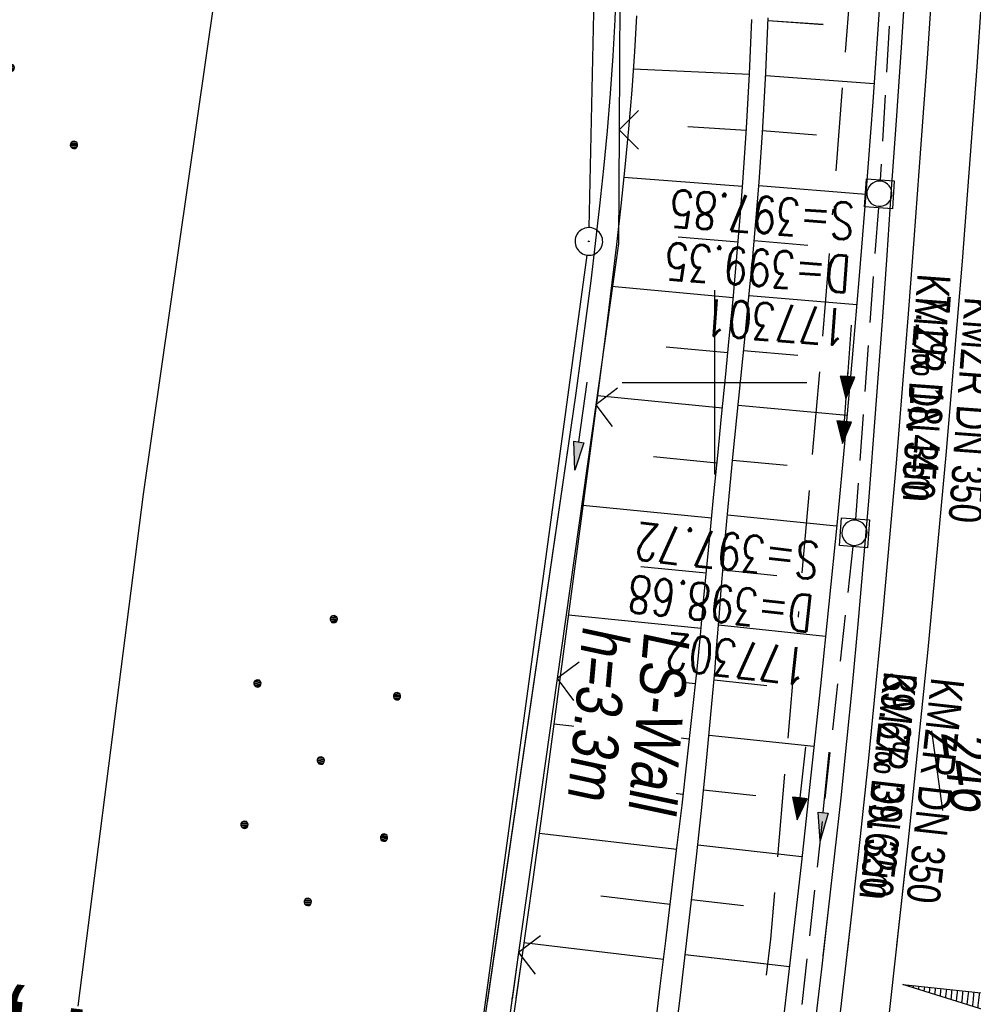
# Model space of a CAD drawing. Extents: x 508656 to 509297, y 448622 to 449584.
# Tile 48 of 51: x 509062 to 509114, y 449466 to 449520. Entities that reach past the tile are written whole.
import ezdxf
from ezdxf.enums import TextEntityAlignment as Align

# ---------------------------------------------------------------- set-up
doc = ezdxf.new("R2010")
doc.units = 0
doc.header["$LTSCALE"] = 10
doc.header["$MEASUREMENT"] = 0
for name, pattern in [('ACAD_ISO16W100', [73, 15, -6.5, 15, -6.5, 15, -7, 1, -7]), ('AUSGEZOGEN', [0]), ('LT00', [0]), ('LT17', [0.15, 0.1, -0.05]), ('STRICHLINIE2', [0.375, 0.25, -0.125])]:
    doc.linetypes.add(name, pattern=pattern)
doc.layers.get('0').update_dxf_attribs({"linetype": 'LT00'})
for name, color, linetype in [('--EK_FBR', 250, 'LT00'), ('--EK_Halt-Pfeil', 4, 'LT00'), ('--EK_Haltung', 7, 'STRICHLINIE2'), ('--EK_Haltung-Text', 140, 'LT00'), ('--EK_Schacht-Text', 5, 'LT00'), ('--EK_ST-93-1', 30, 'LT17'), ('--EL_DFK_AB_L', 21, 'LT00'), ('--EL_DFK_AB_P', 7, 'LT00'), ('--EL_Halt-Pfeil', 4, 'LT00'), ('--EL_Haltung', 182, 'STRICHLINIE2'), ('--EL_Haltung-Text', 182, 'LT00'), ('-QUE-40W', 11, 'Continuous'), ('BAB-KABEL', 220, 'ACAD_ISO16W100'), ('DFK_AB_FLNR', 7, 'Continuous'), ('DFK_AB_L', 21, 'LT00'), ('DFK_AB_P', 7, 'LT00'), ('DFK_KATASTER', 250, 'LT00'), ('DFK_NUTZUNG', 250, 'LT00'), ('LS-WAND_TEXT', 11, 'Continuous'), ('PFEIL', 140, 'AUSGEZOGEN'), ('V123_AFBR_BAB', 250, 'LT00'), ('V123_BOESCH', 250, 'LT00'), ('V123_BOSCHUNG', 250, 'LT00'), ('V123_GRABEN', 250, 'LT00'), ('V123_KA_MULD', 182, 'LT00'), ('V123_LD_MARK', 250, 'LT00'), ('V123_RASTER', 250, 'LT00'), ('V123_ZAUN', 40, 'LT00'), ('V124_AFBR_BAB', 250, 'LT00'), ('V124_BOESCH', 250, 'LT00'), ('V124_BOSCHUNG', 250, 'LT00'), ('V124_GRABEN', 250, 'LT00'), ('V124_KA_MULD', 182, 'LT00'), ('V124_LD_MARK', 250, 'LT00'), ('V124_RASTER', 250, 'LT00'), ('V124_ZAUN', 40, 'LT00')]:
    doc.layers.add(name, color=color, linetype=linetype)
doc.styles.add('Beschrift', font='ARIAL.TTF')
doc.styles.add('Haltungsbeschriftung', font='ARIAL.TTF', dxfattribs={"width": 0.75})
doc.styles.add('schachtbeschriftung', font='romans.shx', dxfattribs={"width": 0.75, "height": 2})
doc.styles.get("Standard").update_dxf_attribs({"font": 'ARIAL.TTF'})

# ---------------------------------------------------------------- blocks, each defined once
blk = doc.blocks.new('Ackerland7')
at = {"layer": 'DFK_NUTZUNG', "color": 0, "linetype": 'ByBlock'}
for p, q in [((-4, 3.928), (-4, 3.67)), ((-3.95, 3.628), (-3.95, 3.97)), ((-3.9, 3.99), (-3.9, 3.607)), ((-3.85, 3.601), (-3.85, 3.997)), ((-3.8, 3.99), (-3.8, 3.607)), ((-3.75, 3.628), (-3.75, 3.97)), ((-3.7, 3.928), (-3.7, 3.67)), ((-3.65, 3.798), (-3.65, 3.8)), ((3.7, 3.929), (3.7, 3.671)), ((3.75, 3.629), (3.75, 3.971)), ((3.8, 3.992), (3.8, 3.608)), ((3.85, 3.602), (3.85, 3.998)), ((3.9, 3.992), (3.9, 3.608)), ((3.95, 3.629), (3.95, 3.971)), ((4, 3.929), (4, 3.671)), ((4.05, 3.799), (4.05, 3.801)), ((-7.85, 0.129), (-7.85, -0.129)), ((-7.8, -0.171), (-7.8, 0.171)), ((-7.75, 0.192), (-7.75, -0.192)), ((-7.7, -0.198), (-7.7, 0.198)), ((-7.65, 0.192), (-7.65, -0.192)), ((-7.6, -0.171), (-7.6, 0.171)), ((-7.55, 0.129), (-7.55, -0.129)), ((-7.5, -0.001), (-7.5, 0.001)), ((-0.15, 0.129), (-0.15, -0.129)), ((-0.1, -0.171), (-0.1, 0.171)), ((-0.05, 0.192), (-0.05, -0.192)), ((0, -0.198), (0, 0.198)), ((0.05, 0.192), (0.05, -0.192)), ((0.1, -0.171), (0.1, 0.171)), ((0.15, 0.129), (0.15, -0.129)), ((0.2, -0.001), (0.2, 0.001)), ((7.55, 0.129), (7.55, -0.129)), ((7.6, -0.171), (7.6, 0.171)), ((7.65, 0.192), (7.65, -0.192)), ((7.7, -0.198), (7.7, 0.198)), ((7.75, 0.192), (7.75, -0.192)), ((7.8, -0.171), (7.8, 0.171)), ((7.85, 0.129), (7.85, -0.129)), ((7.9, -0.001), (7.9, 0.001)), ((-4, -3.671), (-4, -3.929)), ((-3.95, -3.971), (-3.95, -3.629)), ((-3.9, -3.608), (-3.9, -3.992)), ((-3.85, -3.998), (-3.85, -3.602)), ((-3.8, -3.608), (-3.8, -3.992)), ((-3.75, -3.971), (-3.75, -3.629)), ((-3.7, -3.671), (-3.7, -3.929)), ((3.7, -3.671), (3.7, -3.929)), ((3.75, -3.971), (3.75, -3.629)), ((3.8, -3.608), (3.8, -3.992)), ((3.85, -3.998), (3.85, -3.602)), ((3.9, -3.608), (3.9, -3.992)), ((3.95, -3.971), (3.95, -3.629)), ((4, -3.671), (4, -3.929)), ((-3.65, -3.801), (-3.65, -3.799)), ((4.05, -3.801), (4.05, -3.799))]:
    blk.add_line(p, q, dxfattribs=at)
for points in [[(-3.65, 3.799), (-3.67, 3.886), (-3.725, 3.955), (-3.805, 3.994), (-3.894, 3.994), (-3.975, 3.955), (-4.03, 3.886), (-4.05, 3.799), (-4.03, 3.712), (-3.975, 3.642), (-3.894, 3.604), (-3.805, 3.604), (-3.725, 3.642), (-3.67, 3.712), (-3.65, 3.799)], [(4.05, 3.8), (4.03, 3.887), (3.975, 3.956), (3.894, 3.995), (3.805, 3.995), (3.725, 3.956), (3.67, 3.887), (3.65, 3.8), (3.67, 3.713), (3.725, 3.644), (3.805, 3.605), (3.894, 3.605), (3.975, 3.644), (4.03, 3.713), (4.05, 3.8)], [(-7.5, 0), (-7.52, 0.087), (-7.575, 0.156), (-7.655, 0.195), (-7.744, 0.195), (-7.825, 0.156), (-7.88, 0.087), (-7.9, 0)], [(0.2, 0), (0.18, 0.087), (0.125, 0.156), (0.045, 0.195), (-0.044, 0.195), (-0.125, 0.156), (-0.18, 0.087), (-0.2, 0)], [(-0.2, 0), (-0.18, -0.087), (-0.125, -0.156), (-0.044, -0.195), (0.045, -0.195), (0.125, -0.156), (0.18, -0.087), (0.2, 0)], [(7.9, 0), (7.88, 0.087), (7.825, 0.156), (7.744, 0.195), (7.655, 0.195), (7.575, 0.156), (7.52, 0.087), (7.5, 0)], [(7.5, 0), (7.52, -0.087), (7.575, -0.156), (7.655, -0.195), (7.744, -0.195), (7.825, -0.156), (7.88, -0.087), (7.9, 0)], [(-7.9, 0), (-7.88, -0.087), (-7.825, -0.156), (-7.744, -0.195), (-7.655, -0.195), (-7.575, -0.156), (-7.52, -0.087), (-7.5, 0)], [(-3.65, -3.8), (-3.67, -3.713), (-3.725, -3.644), (-3.805, -3.605), (-3.894, -3.605), (-3.975, -3.644), (-4.03, -3.713), (-4.05, -3.8), (-4.03, -3.887), (-3.975, -3.956), (-3.894, -3.995), (-3.805, -3.995), (-3.725, -3.956), (-3.67, -3.887), (-3.65, -3.8)], [(4.05, -3.8), (4.03, -3.713), (3.975, -3.644), (3.894, -3.605), (3.805, -3.605), (3.725, -3.644), (3.67, -3.713), (3.65, -3.8), (3.67, -3.887), (3.725, -3.956), (3.805, -3.995), (3.894, -3.995), (3.975, -3.956), (4.03, -3.887), (4.05, -3.8)]]:
    blk.add_lwpolyline(points, dxfattribs=at)
blk = doc.blocks.new('SYMB0003')
at = {"color": 0, "linetype": 'ByBlock'}
for p, q in [((-0.015712, 0), (0.010166, 0.012015)), ((0, -0.021257), (-0.015712, 0)), ((0.010166, 0.012015), (0, -0.021257))]:
    blk.add_line(p, q, dxfattribs=at)
for points in [[(-0.031395, 0.499013), (-0.093691, 0.491144), (-0.154509, 0.475528), (-0.21289, 0.452414), (-0.267913, 0.422164), (-0.318712, 0.385257), (-0.364484, 0.342274), (-0.404509, 0.293893), (-0.438154, 0.240877), (-0.464888, 0.184062), (-0.484292, 0.124345), (-0.496058, 0.062667), (-0.5, 0)], [(0.5, 0), (0.496057, 0.062667), (0.484292, 0.124345), (0.464888, 0.184062), (0.438153, 0.240877), (0.404509, 0.293893), (0.364484, 0.342274), (0.318712, 0.385257), (0.267913, 0.422164), (0.21289, 0.452414), (0.154509, 0.475528), (0.093691, 0.491144), (0.031395, 0.499013), (-0.031395, 0.499013)], [(-0.5, 0), (-0.496058, -0.062667), (-0.484292, -0.124345), (-0.464888, -0.184062), (-0.438154, -0.240877), (-0.404509, -0.293893), (-0.364485, -0.342274), (-0.318712, -0.385257), (-0.267914, -0.422164), (-0.21289, -0.452414), (-0.154509, -0.475529), (-0.093691, -0.491144), (-0.031395, -0.499014), (0.031395, -0.499014)], [(0.031395, -0.499014), (0.093691, -0.491144), (0.154509, -0.475529), (0.21289, -0.452414), (0.267914, -0.422164), (0.318712, -0.385257), (0.364485, -0.342274), (0.404509, -0.293893), (0.438154, -0.240877), (0.464889, -0.184062), (0.484292, -0.124345), (0.496058, -0.062667), (0.5, 0)]]:
    blk.add_lwpolyline(points, dxfattribs=at)
blk = doc.blocks.new('Pfreil3')
at = {"layer": 'PFEIL'}
blk.add_hatch(color=256, dxfattribs=at).paths.add_polyline_path([(-1.549, 0.273), (-1.549, -0.273), (0, 0)])
for p, q in [((-1.549, 0), (-4.831, 0)), ((-1.549, -0.273), (-1.549, 0.273)), ((-1.549, 0.273), (0, 0)), ((0, 0), (-1.549, -0.273))]:
    blk.add_line(p, q, dxfattribs=at)
blk = doc.blocks.new('SYMB1210')
at = {"color": 0, "linetype": 'ByBlock'}
blk.add_line((0.018815, -0.179014), (0.055623, -0.17119), dxfattribs=at)
for points in [[(-0.2, -0.2), (-0.2, 0.2), (0.2, 0.2), (0.2, -0.2), (-0.2, -0.2)], [(0.018815, 0.179014), (-0.018815, 0.179014), (-0.055623, 0.17119), (-0.09, 0.155885), (-0.120444, 0.133766), (-0.145623, 0.105801), (-0.164438, 0.073213), (-0.176067, 0.037424), (-0.18, 0)], [(0.18, 0), (0.176067, 0.037424), (0.164438, 0.073213), (0.145623, 0.105801), (0.120444, 0.133766), (0.09, 0.155885), (0.055623, 0.17119), (0.018815, 0.179014)], [(-0.18, 0), (-0.176067, -0.037424), (-0.164438, -0.073213), (-0.145623, -0.105801), (-0.120444, -0.133766), (-0.09, -0.155885), (-0.055623, -0.17119), (-0.018815, -0.179014), (0.018815, -0.179014)], [(0.055623, -0.17119), (0.09, -0.155885), (0.120444, -0.133766), (0.145623, -0.105801), (0.164438, -0.073213), (0.176067, -0.037424), (0.18, 0)]]:
    blk.add_lwpolyline(points, dxfattribs=at)
blk = doc.blocks.new('SYMB0024')
at = {"color": 0, "linetype": 'ByBlock'}
for p, q in [((-0.5, 0.5), (0, 0)), ((0, 0), (0.5, 0.5))]:
    blk.add_line(p, q, dxfattribs=at)
blk = doc.blocks.new('SYMB0070')
at = {"color": 0, "linetype": 'ByBlock'}
for p, q in [((-0.5, 0), (0.2, 0)), ((0.5, 0), (0.2, 0.1)), ((0.2, 0.1), (0.2, 0)), ((0.468, 0), (0.21, 0.086)), ((0.21, 0.086), (0.21, -0.086)), ((0.21, -0.086), (0.468, 0)), ((0.22, -0.072), (0.437, 0)), ((0.23, -0.058), (0.405, 0)), ((0.24, -0.045), (0.374, 0)), ((0.342, 0), (0.25, 0.031)), ((0.25, 0.031), (0.25, -0.031)), ((0.25, -0.031), (0.342, 0)), ((0.26, -0.017), (0.31, 0)), ((0.27, -0.003), (0.279, 0))]:
    blk.add_line(p, q, dxfattribs=at)
for points in [[(0.2, 0), (0.2, -0.1), (0.5, 0)], [(0.437, 0), (0.22, 0.072), (0.22, -0.072)], [(0.405, 0), (0.23, 0.058), (0.23, -0.058)], [(0.374, 0), (0.24, 0.045), (0.24, -0.045)], [(0.31, 0), (0.26, 0.017), (0.26, -0.017)], [(0.279, 0), (0.27, 0.003), (0.27, -0.003)]]:
    blk.add_lwpolyline(points, dxfattribs=at)

msp = doc.modelspace()

# ---------------------------------------------------------------- hatches: boundary and pattern name
at = {"layer": '-QUE-40W'}
h = msp.add_hatch(dxfattribs=at)
h.set_pattern_fill('LT_0', color=256, scale=0.3, angle=263.9231, style=0, pattern_type=2)
h.set_pattern_definition([(263.923149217, (234732.27704, -171291.04488), (0.29831423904, -0.03175869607), [0.29999999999])])
h.paths.add_polyline_path([(509110.211, 449467.346), (509117.171, 449466.605), (509117.023, 449465.213)])

# ---------------------------------------------------------------- linework, layer by layer
at = {"layer": '--EK_FBR'}
for points in [[(509113.291, 449548.602), (509113.097, 449544.309), (509112.796, 449538.311), (509112.465, 449532.315), (509112.171, 449527.402), (509111.857, 449522.489), (509111.525, 449517.578), (509111.176, 449512.668), (509110.812, 449507.759), (509110.501, 449503.715), (509110.178, 449499.671), (509109.843, 449495.629), (509109.492, 449491.589), (509109.123, 449487.549), (509108.736, 449483.512), (509108.325, 449479.444), (509107.894, 449475.377), (509107.445, 449471.313), (509107.19, 449469.088)], [(509111.857, 449522.489), (509111.525, 449517.578), (509111.176, 449512.668), (509110.812, 449507.759), (509110.501, 449503.715), (509110.178, 449499.672), (509109.843, 449495.629), (509109.492, 449491.589), (509109.123, 449487.549), (509108.736, 449483.512), (509108.325, 449479.444), (509107.894, 449475.377), (509107.445, 449471.313), (509106.98, 449467.25), (509106.499, 449463.189), (509106.006, 449459.13), (509105.356, 449453.933), (509104.687, 449448.739), (509103.996, 449443.547), (509103.283, 449438.359), (509102.546, 449433.174), (509101.893, 449428.717), (509101.225, 449424.262), (509100.542, 449419.809)]]:
    msp.add_lwpolyline(points, dxfattribs=at)
at = {"layer": '--EK_Haltung'}
for p, q in [((509111.239, 449549.276), (509108.983, 449510.984)), ((509108.884, 449509.488), (509107.645, 449492.592)), ((509107.507, 449491.099), (509103.273, 449453.212))]:
    msp.add_line(p, q, dxfattribs=at)
at = {"layer": '--EL_DFK_AB_L'}
msp.add_line((509093.197, 449508.4), (509094.246, 449557.172), dxfattribs=at)
at = {"layer": '--EL_Haltung'}
for p, q in [((509111.239, 449549.276), (509108.983, 449510.984)), ((509108.884, 449509.488), (509107.645, 449492.592)), ((509107.507, 449491.099), (509103.273, 449453.212))]:
    msp.add_line(p, q, dxfattribs=at)
at = {"layer": '-QUE-40W', "flags": 128}
msp.add_lwpolyline([(509117.023, 449465.213), (509110.211, 449467.346), (509117.171, 449466.605), (509117.023, 449465.213)], dxfattribs=at)
at = {"layer": 'BAB-KABEL', "ltscale": 0.03, "flags": 128}
msp.add_lwpolyline([(509108.573, 449550.725), (509108.555, 449549.914), (509107.923, 449539.685), (509107.542, 449523.737), (509106.023, 449504.505), (509103.027, 449469.794), (509099.689, 449441.648), (509096.193, 449417.967), (509091.426, 449386.81), (509087.449, 449364.561), (509073.798, 449340.609), (509065.653, 449326.084), (509057.693, 449300.149), (509049.552, 449273.993), (509041.415, 449242.623), (509046.433, 449233.113), (509037.953, 449223.257), (509025.311, 449191.332), (509014.573, 449162.417), (509007.467, 449145.09), (509000.027, 449125.034), (508990.328, 449099.728), (508968.681, 449052.617), (508956.383, 449026.625), (508943.193, 449006.537), (508939.163, 449000.145), (508916.248, 448963.752), (508910.658, 448958.257), (508886.526, 448934.14), (508866.425, 448912.558), (508852.808, 448898.73), (508848.226, 448890.1), (508832.927, 448862.84), (508820.417, 448838.043), (508819.404, 448835.445), (508822.64, 448825.297), (508822.418, 448824.293), (508817.73, 448816.932), (508806.456, 448816.821), (508794.738, 448812.137), (508784.999, 448797.187), (508766.925, 448769.699), (508761.413, 448761.665), (508751.074, 448746.056), (508734.064, 448723.741), (508723.724, 448711.345), (508722.677, 448710.036)], dxfattribs=at)
at = {"layer": 'DFK_AB_L'}
for p, q in [((509093.197, 449508.4), (509094.246, 449557.172)), ((509093.079, 449506.905), (509074.052, 449367.151))]:
    msp.add_line(p, q, dxfattribs=at)
at = {"layer": 'DFK_KATASTER'}
for p, q in [((509069.03, 449493.939), (509075.291, 449537.651)), ((509065.481, 449466.159), (509069.03, 449493.939))]:
    msp.add_line(p, q, dxfattribs=at)
at = {"layer": 'V123_AFBR_BAB'}
msp.add_lwpolyline([(509113.291, 449548.602), (509113.097, 449544.309), (509112.796, 449538.311), (509112.465, 449532.315), (509112.171, 449527.402), (509111.857, 449522.489), (509111.525, 449517.578), (509111.176, 449512.668), (509110.812, 449507.759), (509110.501, 449503.715), (509110.178, 449499.671), (509109.843, 449495.629), (509109.492, 449491.589), (509109.123, 449487.549), (509108.736, 449483.512), (509108.325, 449479.444), (509107.894, 449475.377), (509107.445, 449471.313), (509107.19, 449469.088)], dxfattribs=at)
at = {"layer": 'V123_BOESCH'}
for points in [[(509097.107, 449467.68), (509097.349, 449469.705), (509097.646, 449472.16), (509097.942, 449474.614), (509098.234, 449477.069), (509098.517, 449479.525), (509098.79, 449481.982), (509099.047, 449484.441), (509099.229, 449486.285), (509099.404, 449488.13), (509099.577, 449489.975), (509099.752, 449491.819), (509099.958, 449493.933), (509100.168, 449496.046), (509100.381, 449498.159), (509100.592, 449500.273), (509100.8, 449502.386), (509101.001, 449504.5), (509101.192, 449506.615), (509101.37, 449508.731), (509101.533, 449510.848), (509101.73, 449513.792), (509101.891, 449516.739), (509102.015, 449519.687)], [(509098.275, 449467.843), (509098.443, 449469.259), (509098.735, 449471.763), (509099.018, 449474.268), (509099.29, 449476.774), (509099.547, 449479.282), (509099.788, 449481.79), (509100.01, 449484.301), (509100.131, 449485.779), (509100.247, 449487.258), (509100.362, 449488.736), (509100.479, 449490.215), (509100.601, 449491.693), (509100.791, 449493.824), (509100.993, 449495.954), (509101.205, 449498.083), (509101.42, 449500.212), (509101.636, 449502.34), (509101.847, 449504.469), (509102.05, 449506.599), (509102.24, 449508.73), (509102.412, 449510.862), (509102.617, 449513.832), (509102.782, 449516.805), (509102.908, 449519.78)]]:
    msp.add_lwpolyline(points, dxfattribs=at)
at = {"layer": 'V123_BOSCHUNG'}
for p, q in [((509105.883, 449519.409), (509102.902, 449519.614)), ((509101.89, 449516.711), (509095.593, 449517.001)), ((509108.656, 449516.199), (509102.773, 449516.626)), ((509101.722, 449513.671), (509098.543, 449513.862)), ((509105.521, 449513.419), (509102.605, 449513.642)), ((509101.517, 449510.634), (509095.083, 449511.109)), ((509108.208, 449510.194), (509102.396, 449510.66)), ((509101.277, 449507.61), (509098.019, 449507.884)), ((509105.058, 449507.437), (509102.148, 449507.681)), ((509101.01, 449504.599), (509094.406, 449505.201)), ((509107.718, 449504.204), (509101.869, 449504.694)), ((509100.723, 449501.601), (509097.376, 449501.918)), ((509104.515, 449501.461), (509101.573, 449501.719)), ((509100.425, 449498.605), (509093.641, 449499.27)), ((509107.187, 449498.206), (509101.272, 449498.745)), ((509100.126, 449495.62), (509096.688, 449495.957)), ((509103.942, 449495.489), (509100.976, 449495.77)), ((509099.83, 449492.634), (509092.858, 449493.318)), ((509106.619, 449492.211), (509100.698, 449492.794)), ((509099.547, 449489.648), (509096.006, 449489.995)), ((509103.385, 449489.515), (509100.447, 449489.815)), ((509099.264, 449486.649), (509092.073, 449487.378)), ((509106.019, 449486.219), (509100.214, 449486.834)), ((509098.967, 449483.653), (509095.322, 449484.033)), ((509102.84, 449483.539), (509099.971, 449483.843)), ((509098.643, 449480.647), (509091.282, 449481.463)), ((509105.391, 449480.252), (509099.701, 449480.855)), ((509098.302, 449477.654), (509094.591, 449478.077)), ((509102.236, 449477.569), (509099.405, 449477.88)), ((509097.948, 449474.664), (509090.477, 449475.539)), ((509104.737, 449474.266), (509099.089, 449474.908)), ((509097.588, 449471.685), (509093.827, 449472.126)), ((509101.578, 449471.606), (509098.755, 449471.937)), ((509097.229, 449468.707), (509089.652, 449469.595)), ((509102.671, 449468.457), (509098.407, 449468.957))]:
    msp.add_line(p, q, dxfattribs=at)
at = {"layer": 'V123_GRABEN'}
for points in [[(509110.496, 449549.86), (509110.297, 449545.173), (509110.067, 449540.178), (509109.817, 449535.184), (509109.546, 449530.192), (509109.252, 449525.201), (509108.933, 449520.212), (509108.587, 449515.224), (509108.212, 449510.239), (509107.852, 449505.785), (509107.469, 449501.334), (509107.065, 449496.883), (509106.641, 449492.435), (509106.199, 449487.989), (509105.741, 449483.544), (509105.223, 449478.689), (509104.689, 449473.837), (509104.14, 449468.985), (509104.102, 449468.657)], [(509111.872, 449549.24), (509111.735, 449545.97), (509111.548, 449541.997), (509111.343, 449538.025), (509111.121, 449534.054), (509110.885, 449530.083), (509110.637, 449526.113), (509110.38, 449522.143), (509110.115, 449518.173), (509109.844, 449514.204), (509109.569, 449510.235), (509109.336, 449506.898), (509109.1, 449503.562), (509108.858, 449500.227), (509108.607, 449496.892), (509108.344, 449493.559), (509108.068, 449490.226), (509107.776, 449486.896), (509107.464, 449483.567), (509107.16, 449480.519), (509106.841, 449477.473), (509106.509, 449474.428), (509106.165, 449471.384), (509105.879, 449468.905)], [(509094.654, 449521.626), (509094.582, 449519.672), (509094.482, 449517.72), (509094.345, 449515.681), (509094.178, 449513.643), (509093.983, 449511.608), (509093.766, 449509.573), (509093.53, 449507.54), (509093.279, 449505.508), (509093.016, 449503.476), (509092.745, 449501.445), (509092.471, 449499.414), (509087.659, 449466.36)], [(509095.76, 449519.884), (509095.655, 449517.949), (509095.511, 449515.854), (509095.338, 449513.762), (509095.141, 449511.671), (509094.921, 449509.581), (509094.683, 449507.492), (509094.432, 449505.405), (509094.169, 449503.318), (509093.899, 449501.232), (509093.625, 449499.146), (509093.053, 449494.792), (509092.478, 449490.439), (509091.901, 449486.088), (509091.319, 449481.737), (509090.73, 449477.389), (509090.133, 449473.042), (509089.525, 449468.697), (509089.224, 449466.579)]]:
    msp.add_lwpolyline(points, dxfattribs=at)
at = {"layer": 'V123_LD_MARK'}
msp.add_lwpolyline([(509109.895, 449469.466), (509110.507, 449475.006), (509111.578, 449485.522), (509112.557, 449496.048), (509113.445, 449506.581), (509114.242, 449517.122), (509114.948, 449527.669), (509115.562, 449538.221), (509116.015, 449547.376)], dxfattribs=at)
at = {"layer": 'V123_RASTER'}
for p, q in [((509099.999, 449505), (509099.999, 449495)), ((509094.999, 449500), (509104.999, 449500))]:
    msp.add_line(p, q, dxfattribs=at)
at = {"layer": 'V123_ZAUN'}
for p, q in [((509094.911, 449528.702), (509094.823, 449513.702)), ((509093.555, 449498.789), (509091.463, 449483.935)), ((509091.463, 449483.935), (509089.371, 449469.082)), ((509089.371, 449469.082), (509089.015, 449466.55)), ((509089.015, 449466.55), (509089.032, 449466.675))]:
    msp.add_line(p, q, dxfattribs=at)
msp.add_lwpolyline([(509094.823, 449513.702), (509094.787, 449507.536), (509093.555, 449498.789)], dxfattribs=at)
at = {"layer": 'V124_AFBR_BAB'}
msp.add_lwpolyline([(509111.857, 449522.489), (509111.525, 449517.578), (509111.176, 449512.668), (509110.812, 449507.759), (509110.501, 449503.715), (509110.178, 449499.672), (509109.843, 449495.629), (509109.492, 449491.589), (509109.123, 449487.549), (509108.736, 449483.512), (509108.325, 449479.444), (509107.894, 449475.377), (509107.445, 449471.313), (509106.98, 449467.25), (509106.499, 449463.189), (509106.006, 449459.13), (509105.356, 449453.933), (509104.687, 449448.739), (509103.996, 449443.547), (509103.283, 449438.359), (509102.546, 449433.174), (509101.893, 449428.717), (509101.225, 449424.262), (509100.542, 449419.809)], dxfattribs=at)
at = {"layer": 'V124_BOESCH'}
for points in [[(509096.768, 449464.795), (509097.055, 449467.25), (509097.349, 449469.705), (509097.646, 449472.16), (509097.942, 449474.614), (509098.234, 449477.069), (509098.517, 449479.525), (509098.79, 449481.982), (509099.047, 449484.441), (509099.229, 449486.285), (509099.404, 449488.129), (509099.577, 449489.974), (509099.752, 449491.819), (509099.958, 449493.933), (509100.168, 449496.046), (509100.381, 449498.16), (509100.592, 449500.273), (509100.8, 449502.386), (509101.001, 449504.5), (509101.192, 449506.615), (509101.37, 449508.731), (509101.533, 449510.848), (509101.73, 449513.792), (509101.891, 449516.739), (509102.015, 449519.687)], [(509097.844, 449464.252), (509098.145, 449466.756), (509098.443, 449469.259), (509098.735, 449471.763), (509099.018, 449474.268), (509099.29, 449476.774), (509099.547, 449479.282), (509099.788, 449481.79), (509100.01, 449484.301), (509100.131, 449485.779), (509100.247, 449487.258), (509100.362, 449488.736), (509100.479, 449490.215), (509100.601, 449491.693), (509100.791, 449493.824), (509100.993, 449495.954), (509101.205, 449498.083), (509101.42, 449500.211), (509101.636, 449502.34), (509101.847, 449504.469), (509102.05, 449506.599), (509102.24, 449508.73), (509102.412, 449510.862), (509102.617, 449513.832), (509102.782, 449516.805), (509102.908, 449519.781)]]:
    msp.add_lwpolyline(points, dxfattribs=at)
at = {"layer": 'V124_BOSCHUNG'}
for p, q in [((509105.883, 449519.408), (509102.902, 449519.614)), ((509101.89, 449516.711), (509095.593, 449517.001)), ((509108.656, 449516.199), (509102.773, 449516.626)), ((509101.722, 449513.671), (509098.543, 449513.862)), ((509105.521, 449513.419), (509102.605, 449513.642)), ((509101.517, 449510.634), (509095.083, 449511.109)), ((509108.208, 449510.194), (509102.396, 449510.66)), ((509101.277, 449507.61), (509098.019, 449507.884)), ((509105.058, 449507.437), (509102.148, 449507.681)), ((509101.01, 449504.599), (509094.406, 449505.201)), ((509107.718, 449504.204), (509101.869, 449504.694)), ((509100.723, 449501.601), (509097.376, 449501.918)), ((509104.515, 449501.461), (509101.573, 449501.719)), ((509100.426, 449498.605), (509093.641, 449499.27)), ((509107.187, 449498.206), (509101.272, 449498.745)), ((509100.126, 449495.62), (509096.688, 449495.957)), ((509103.942, 449495.489), (509100.976, 449495.77)), ((509099.83, 449492.634), (509092.858, 449493.318)), ((509106.619, 449492.211), (509100.698, 449492.794)), ((509099.547, 449489.648), (509096.006, 449489.995)), ((509103.385, 449489.515), (509100.447, 449489.815)), ((509099.264, 449486.649), (509092.073, 449487.378)), ((509106.019, 449486.219), (509100.214, 449486.834)), ((509098.967, 449483.653), (509095.322, 449484.033)), ((509102.84, 449483.539), (509099.971, 449483.843)), ((509098.643, 449480.647), (509091.282, 449481.463)), ((509105.391, 449480.252), (509099.701, 449480.855)), ((509098.302, 449477.654), (509094.591, 449478.077)), ((509102.236, 449477.569), (509099.405, 449477.88)), ((509097.948, 449474.664), (509090.477, 449475.539)), ((509104.737, 449474.266), (509099.089, 449474.908)), ((509097.588, 449471.685), (509093.827, 449472.126)), ((509101.578, 449471.606), (509098.755, 449471.937)), ((509097.229, 449468.707), (509089.652, 449469.595)), ((509104.061, 449468.294), (509098.407, 449468.957))]:
    msp.add_line(p, q, dxfattribs=at)
at = {"layer": 'V124_GRABEN'}
for points in [[(509110.38, 449522.143), (509110.115, 449518.173), (509109.844, 449514.204), (509109.569, 449510.235), (509109.336, 449506.899), (509109.1, 449503.562), (509108.858, 449500.227), (509108.607, 449496.892), (509108.344, 449493.559), (509108.068, 449490.226), (509107.776, 449486.896), (509107.464, 449483.567), (509107.16, 449480.519), (509106.841, 449477.473), (509106.509, 449474.428), (509106.165, 449471.384), (509105.814, 449468.341), (509105.456, 449465.298)], [(509094.654, 449521.626), (509094.582, 449519.672), (509094.482, 449517.72), (509094.345, 449515.681), (509094.178, 449513.643), (509093.983, 449511.608), (509093.766, 449509.573), (509093.53, 449507.54), (509093.279, 449505.508), (509093.016, 449503.476), (509092.745, 449501.445), (509092.471, 449499.414), (509082.971, 449434.165), (509082.594, 449432.196), (509082.222, 449430.226), (509081.856, 449428.254), (509081.503, 449426.282), (509081.165, 449424.307), (509080.845, 449422.329), (509080.549, 449420.349), (509080.28, 449418.365)], [(509095.76, 449519.884), (509095.655, 449517.949), (509095.511, 449515.854), (509095.338, 449513.762), (509095.141, 449511.671), (509094.921, 449509.581), (509094.683, 449507.492), (509094.432, 449505.405), (509094.169, 449503.318), (509093.899, 449501.232), (509093.625, 449499.146), (509093.053, 449494.792), (509092.478, 449490.439), (509091.901, 449486.088), (509091.319, 449481.737), (509090.73, 449477.389), (509090.133, 449473.042), (509089.525, 449468.697), (509088.907, 449464.354)], [(509108.933, 449520.212), (509108.587, 449515.224), (509108.212, 449510.239), (509107.852, 449505.785), (509107.469, 449501.334), (509107.065, 449496.883), (509106.641, 449492.435), (509106.199, 449487.989), (509105.741, 449483.544), (509105.223, 449478.689), (509104.689, 449473.837), (509104.14, 449468.985), (509103.579, 449464.136), (509103.008, 449459.287), (509102.491, 449454.97), (509101.966, 449450.655), (509101.43, 449446.34), (509100.881, 449442.027), (509100.318, 449437.717), (509099.738, 449433.408), (509098.79, 449426.642), (509097.797, 449419.882)]]:
    msp.add_lwpolyline(points, dxfattribs=at)
at = {"layer": 'V124_LD_MARK'}
msp.add_lwpolyline([(509081.952, 449312.816), (509084.376, 449322.733), (509086.712, 449332.672), (509088.961, 449342.63), (509091.123, 449352.609), (509093.199, 449362.606), (509095.187, 449372.621), (509097.09, 449382.654), (509098.906, 449392.702), (509100.636, 449402.767), (509102.281, 449412.846), (509103.839, 449422.938), (509105.313, 449433.044), (509106.748, 449443.517), (509108.093, 449454.002), (509109.346, 449464.499), (509110.507, 449475.006), (509111.578, 449485.522), (509112.557, 449496.048), (509113.445, 449506.581), (509114.242, 449517.122), (509114.948, 449527.669), (509115.562, 449538.221), (509116.015, 449547.376)], dxfattribs=at)
at = {"layer": 'V124_RASTER'}
for p, q in [((509099.998, 449505), (509099.998, 449495)), ((509094.996, 449500), (509104.996, 449500)), ((509094.996, 449500), (509104.996, 449500))]:
    msp.add_line(p, q, dxfattribs=at)
at = {"layer": 'V124_ZAUN'}
for p, q in [((509094.911, 449528.702), (509094.823, 449513.702)), ((509093.555, 449498.789), (509091.463, 449483.935)), ((509091.463, 449483.935), (509089.371, 449469.082)), ((509089.371, 449469.082), (509087.279, 449454.228))]:
    msp.add_line(p, q, dxfattribs=at)
msp.add_lwpolyline([(509094.823, 449513.702), (509094.787, 449507.536), (509093.555, 449498.789)], dxfattribs=at)

# ---------------------------------------------------------------- block references
at = {"layer": '--EK_Halt-Pfeil', "yscale": 4, "zscale": 4}
for p, xscale, rotation in [((509107.09, 449498.681), 3.999999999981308, 265.8043800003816), ((509104.709, 449478.254), 3.999999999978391, 263.6255800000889)]:
    msp.add_blockref('SYMB0070', p, dxfattribs=dict(at, xscale=xscale, rotation=rotation))
at = {"layer": '--EL_DFK_AB_P', "xscale": 1.500000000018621, "yscale": 1.5, "zscale": 1.5, "rotation": 264.7377099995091}
msp.add_blockref('SYMB0003', (509093.181, 449507.651), dxfattribs=at)
at = {"layer": '--EL_Halt-Pfeil', "yscale": 4, "zscale": 4}
for p, xscale, rotation in [((509107.267, 449501.112), 3.999999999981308, 265.8043800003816), ((509104.709, 449478.254), 3.999999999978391, 263.6255800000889)]:
    msp.add_blockref('SYMB0070', p, dxfattribs=dict(at, xscale=xscale, rotation=rotation))
at = {"layer": 'DFK_AB_P', "xscale": 1.500000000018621, "yscale": 1.5, "zscale": 1.5, "rotation": 264.7377099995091}
msp.add_blockref('SYMB0003', (509093.181, 449507.651), dxfattribs=at)
at = {"layer": 'DFK_NUTZUNG', "rotation": 264.7376999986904}
for p in [(509061.82, 449517.065), (509078.637, 449479.49)]:
    msp.add_blockref('Ackerland7', p, dxfattribs=at)
at = {"layer": 'PFEIL'}
for p, rotation in [((509092.418, 449495.236), 262.0529401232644), ((509105.729, 449475.13), 264.1868976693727)]:
    msp.add_blockref('Pfreil3', p, dxfattribs=dict(at, rotation=rotation))
at = {"layer": 'V123_KA_MULD', "zscale": 3.8}
for p, xscale, yscale, rotation in [((509108.939, 449510.237), 3.799999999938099, 3.799999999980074, 86.09379547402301), ((509107.59, 449491.846), 3.800000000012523, 3.800000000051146, 85.50022207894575)]:
    msp.add_blockref('SYMB1210', p, dxfattribs=dict(at, xscale=xscale, yscale=yscale, rotation=rotation))
at = {"layer": 'V123_ZAUN', "yscale": 2.099999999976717, "zscale": 2.1}
for p, xscale, rotation in [((509094.823, 449513.702), 2.100000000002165, 269.661749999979), ((509093.555, 449498.789), 2.099999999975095, 261.9835900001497), ((509091.463, 449483.935), 2.099999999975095, 261.9835900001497), ((509089.371, 449469.082), 2.099999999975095, 261.9835900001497)]:
    msp.add_blockref('SYMB0024', p, dxfattribs=dict(at, xscale=xscale, rotation=rotation))
at = {"layer": 'V124_KA_MULD', "zscale": 3.8}
for p, xscale, yscale, rotation in [((509108.939, 449510.237), 3.800000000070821, 3.799999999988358, 86.09418221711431), ((509107.59, 449491.846), 3.799999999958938, 3.800000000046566, 85.50015143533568)]:
    msp.add_blockref('SYMB1210', p, dxfattribs=dict(at, xscale=xscale, yscale=yscale, rotation=rotation))
at = {"layer": 'V124_ZAUN', "yscale": 2.099999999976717, "zscale": 2.1}
for p, xscale, rotation in [((509094.823, 449513.702), 2.09999999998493, 269.661709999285), ((509093.555, 449498.789), 2.100000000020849, 261.9825500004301), ((509091.463, 449483.935), 2.100000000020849, 261.9825500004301), ((509089.371, 449469.082), 2.100000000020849, 261.9825500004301)]:
    msp.add_blockref('SYMB0024', p, dxfattribs=dict(at, xscale=xscale, rotation=rotation))

# ---------------------------------------------------------------- texts
at = {"layer": '--EK_Haltung-Text', "style": 'Haltungsbeschriftung', "width": 0.75}
for s, rotation, p in [('7.1‰ 18.44m', -94.1956, (509111.031, 449504.861)), ('KMZR DN 350', -94.1956, (509113.584, 449504.675)), ('39.6‰ 39.62m', -96.3744, (509109.219, 449484.327)), ('KMZR DN 350', -96.3744, (509111.763, 449484.043))]:
    msp.add_text(s, height=1.8, rotation=rotation, dxfattribs=at).set_placement(p)
at = {"layer": '--EK_Schacht-Text', "style": 'schachtbeschriftung', "width": 0.75}
for s, rotation, p in [('S=397.85', -184.1956, (509107.65, 449509.727)), ('D=399.35', -184.1956, (509107.439, 449506.856)), ('177301', -184.1956, (509107.228, 449503.985)), ('S=397.72', -186.3744, (509105.767, 449491.289))]:
    msp.add_text(s, height=2, rotation=rotation, dxfattribs=at).set_placement(p)
at = {"layer": '--EK_ST-93-1', "style": 'Beschrift'}
msp.add_text('177,100', height=5, rotation=-186.8817, dxfattribs=at).set_placement((509074.381, 449462.421), align=Align.MIDDLE_LEFT)
at = {"layer": '--EL_Haltung-Text', "style": 'Haltungsbeschriftung', "width": 0.75}
for rotation, p in [(-94.1956, (509111.015, 449505.938)), (-96.3744, (509109.203, 449484.376))]:
    msp.add_text('KMZR DN 350', height=1.8, rotation=rotation, dxfattribs=at).set_placement(p)
at = {"layer": 'DFK_AB_FLNR', "oblique": 13.754, "width": 0.75}
msp.add_text('%%U246', height=2.5, rotation=277.9506, dxfattribs=at).set_placement((509112.271, 449481.048))

# ---------------------------------------------------------------- next in the draw order: texts
at = {"layer": 'LS-WAND_TEXT', "insert": (509092.831, 449486.865), "char_height": 2.5, "attachment_point": 7, "rotation": 264.9506, "line_spacing_factor": 0.8, "style": 'Beschrift', "bg_fill": 3, "box_fill_scale": 1, "bg_fill_color": 256, "bg_fill_transparency": 7190816}
msp.add_mtext('{\\Q7;\\W0.8;LS-Wall\\Ph=3.3m}', dxfattribs=at)

# ---------------------------------------------------------------- next in the draw order: linework, layer by layer
at = {"layer": '--EL_DFK_AB_L'}
msp.add_line((509093.079, 449506.905), (509074.052, 449367.151), dxfattribs=at)

# ---------------------------------------------------------------- next in the draw order: texts
at = {"layer": '--EK_Schacht-Text', "style": 'schachtbeschriftung', "width": 0.75}
for s, p in [('D=398.68', (509105.447, 449488.427)), ('177302', (509105.128, 449485.566))]:
    msp.add_text(s, height=2, rotation=-186.3744, dxfattribs=at).set_placement(p)

doc.saveas('drawing.dxf')
